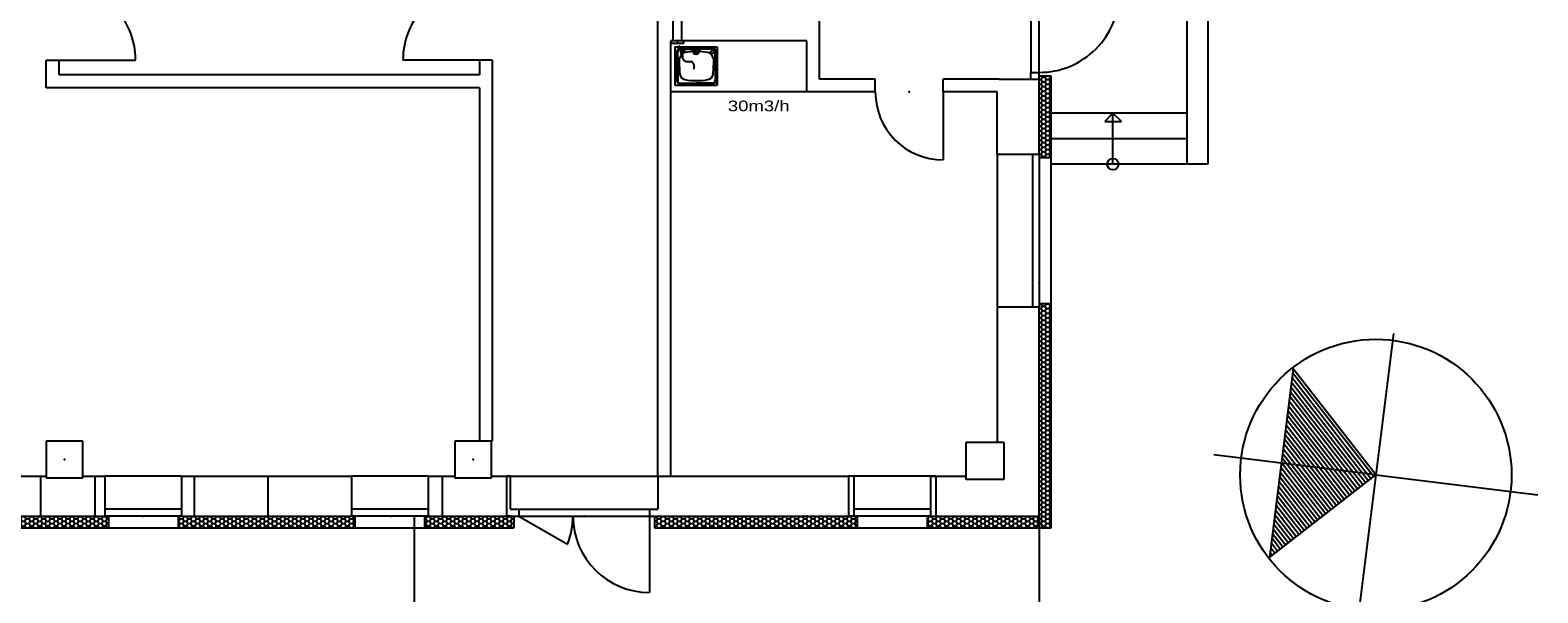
# Model space of a CAD drawing. Extents: x -196363 to 398972, y -489949 to -260582.
# Tile 122 of 256: x 217862 to 235597, y -480045 to -473423. Entities that reach past the tile are written whole.
import ezdxf

# ---------------------------------------------------------------- set-up
doc = ezdxf.new("R2010")
doc.units = 0
doc.header["$MEASUREMENT"] = 0
for name, color, linetype in [('dvere', 1, 'Continuous'), ('legenda', 1, 'Continuous'), ('navrh', 2, 'Continuous'), ('noszdiv', 1, 'Continuous'), ('okna', 2, 'Continuous'), ('tepizol', 8, 'Continuous'), ('VZT', 2, 'Continuous'), ('zarpred', 5, 'Continuous')]:
    doc.layers.add(name, color=color, linetype=linetype)
doc.styles.add('SPIRITTXTSTYLE1', font='ROMAN')
doc.linetypes.add('CERCH2', pattern='A,0,-1,[17,dur+dsp vaclavov.shx,S=0.003401,R=0,X=-1,Y=0],0', length=1)
pattern_1 = [(0, (583704.188, -350986), (47.625, 27.4963055), [-63.5, 31.75]), (60.000002, (583704.188, -350986), (-1.7e-06, 54.9926147), [31.75, -63.5]), (120.000003, (583704.188, -350986), (-47.625, 27.4963055), [-63.5, 31.75])]

msp = doc.modelspace()

# ---------------------------------------------------------------- hatches: boundary and pattern name
at = {"layer": 'tepizol', "linetype": 'Continuous', "ltscale": 300}
h = msp.add_hatch(dxfattribs=at)
h.set_pattern_fill('Plastev', color=1, scale=31.75, style=0, pattern_type=2)
h.set_pattern_definition(pattern_1)
h.paths.add_polyline_path([(229732.1875, -474880.9375), (229732.1875, -474920.96875), (229872.1875, -474920.96875), (229872.1875, -473960.9375), (229732.1875, -473960.9375), (229732.1875, -474000.90625)], flags=0)
h = msp.add_hatch(dxfattribs=at)
h.set_pattern_fill('Plastev', color=1, scale=31.75, style=0, pattern_type=2)
h.set_pattern_definition(pattern_1)
h.paths.add_polyline_path([(229872.1875, -476640.9375), (229732.1875, -476640.9375), (229732.1875, -476680.90625), (229732.1875, -479140.9375), (229732.1875, -479280.9375), (229872.1875, -479280.9375)], flags=0)
h = msp.add_hatch(dxfattribs=at)
h.set_pattern_fill('Plastev', color=1, scale=31.75, style=0, pattern_type=2)
h.set_pattern_definition(pattern_1)
h.paths.add_polyline_path([(218782.15625, -479280.9375), (218782.15625, -479140.9375), (218742.17188, -479140.9375), (218622.21875, -479140.9375), (217982.20312, -479140.9375), (217742.20312, -479140.9375), (217702.15625, -479140.9375), (217702.15625, -479280.9375)], flags=0)
h = msp.add_hatch(dxfattribs=at)
h.set_pattern_fill('Plastev', color=1, scale=31.75, style=0, pattern_type=2)
h.set_pattern_definition(pattern_1)
h.paths.add_polyline_path([(219792.20312, -479140.9375), (219642.1875, -479140.9375), (219602.20312, -479140.9375), (219602.20312, -479280.9375), (221682.21875, -479280.9375), (221682.21875, -479140.9375), (221642.1875, -479140.9375), (220657.1875, -479140.9375)], flags=0)
h = msp.add_hatch(dxfattribs=at)
h.set_pattern_fill('Plastev', color=1, scale=31.75, style=0, pattern_type=2)
h.set_pattern_definition(pattern_1)
h.paths.add_polyline_path([(223552.20312, -479280.9375), (223552.20312, -479140.9375), (223512.21875, -479140.9375), (223467.21875, -479140.9375), (222707.20312, -479140.9375), (222542.20312, -479140.9375), (222502.21875, -479140.9375), (222502.21875, -479280.9375)], flags=0)
h = msp.add_hatch(dxfattribs=at)
h.set_pattern_fill('Plastev', color=1, scale=31.75, style=0, pattern_type=2)
h.set_pattern_definition(pattern_1)
h.paths.add_polyline_path([(225247.20312, -479140.9375), (225207.21875, -479140.9375), (225207.21875, -479280.9375), (227592.1875, -479280.9375), (227592.1875, -479140.9375), (227552.20312, -479140.9375), (227487.21875, -479140.9375)], flags=0)
h = msp.add_hatch(dxfattribs=at)
h.set_pattern_fill('Plastev', color=1, scale=31.75, style=0, pattern_type=2)
h.set_pattern_definition(pattern_1)
h.paths.add_polyline_path([(228517.20312, -479140.9375), (228452.21875, -479140.9375), (228412.1875, -479140.9375), (228412.1875, -479280.9375), (229732.1875, -479280.9375), (229732.1875, -479140.9375)], flags=0)

# ---------------------------------------------------------------- linework, layer by layer
at = {"layer": 'dvere', "color": 1, "linetype": 'Continuous', "ltscale": 300}
for p, q in [((229632.17188, -472980.9375, 900), (229632.17188, -473920.9375, 900)), ((229732.1875, -473920.9375, 900), (229732.1875, -472980.9375, 900)), ((218202.17188, -473775.9375, 900), (219102.1875, -473775.9375, 900)), ((223147.1875, -473775.9375, 900), (222247.17188, -473775.9375, 900)), ((229632.17188, -474000.90625, 900), (229632.17188, -473920.9375, 900)), ((229632.17188, -473920.9375, 900), (229732.1875, -473920.9375, 900)), ((229732.1875, -474000.90625, 900), (229732.1875, -473920.9375, 900)), ((228604.01562, -474150.9375, 900), (228604.01562, -474950.9375, 900)), ((223512.21875, -479060.90625, 1723.80005), (223612.21875, -479060.90625, 1723.80005)), ((223512.21875, -479140.9375, 1723.80005), (223612.21875, -479140.9375, 1723.80005)), ((223612.21875, -479060.90625, 1723.80005), (223612.21875, -479140.9375, 1723.80005)), ((223612.21875, -479140.9375, 1723.80005), (224184.375, -479471.25, 1723.80005)), ((225147.1875, -479060.90625, 1723.80005), (225247.20312, -479060.90625, 1723.80005)), ((225147.1875, -479060.90625, 1723.80005), (225147.1875, -479140.9375, 1723.80005)), ((225147.1875, -479140.9375, 1723.80005), (225247.20312, -479140.9375, 1723.80005)), ((225147.1875, -479140.9375, 1723.80005), (225147.1875, -480040.90625, 1723.80005))]:
    msp.add_line(p, q, dxfattribs=at)
at = {"layer": 'dvere', "color": 1, "linetype": 'CERCH2', "ltscale": 300}
for p, q in [((223612.21875, -479060.90625, 1723.80005), (225147.1875, -479060.90625, 1723.80005)), ((223612.21875, -479140.9375, 1723.80005), (225147.1875, -479140.9375, 1723.80005))]:
    msp.add_line(p, q, dxfattribs=at)
at = {"layer": 'dvere', "color": 1, "linetype": 'Continuous', "ltscale": 300}
for centre, radius, start, end in [((218202.17188, -473775.9375, 900), 900.01331, 0, 90.000002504), ((223147.1875, -473775.9375, 900), 900.01331, 90.000002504, 180.000005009), ((229732.1875, -472980.9375, 900), 939.99207, 269.999235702, 360.000010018), ((228604.01562, -474150.9375, 900), 800.00781, 180.000005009, 269.999126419), ((223347.21875, -479140.9375, 1723.80005), 900.00085, 338.466308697, 360.000010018), ((223347.21875, -479140.9375, 1723.80005), 900.00085, 338.466308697, 360.000010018), ((225147.1875, -479140.9375, 1723.80005), 900.00085, 180.000005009, 270.000000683)]:
    msp.add_arc(centre, radius, start, end, dxfattribs=at)
for p in [(228204.01562, -474150.9375, 900), (224379.6875, -479140.9375, 1723.80005)]:
    msp.add_point(p, dxfattribs=at)
at = {"layer": 'legenda', "color": 1, "linetype": 'Continuous', "ltscale": 1.5875}
msp.add_line((233898.4375, -476993.75, 3437.59985), (233485.6875, -480319.96875, 3437.59985), dxfattribs=at)
at = {"layer": 'legenda', "color": 1, "linetype": 'Continuous', "ltscale": 250}
for p, q in [((232718.51562, -477407.5, 3437.59985), (232442.59375, -479630.375, 3437.59985)), ((233692.0625, -478656.84375, 3437.59985), (232718.51562, -477407.5, 3437.59985)), ((232698.96875, -477564.4375, 3437.59985), (233603.75, -478725.71875, 3437.59985)), ((232705.92188, -477508.875, 3437.59985), (233635, -478701.3125, 3437.59985)), ((232712.85938, -477453.125, 3437.59985), (233666.35938, -478676.90625, 3437.59985)), ((232678.23438, -477731.625, 3437.59985), (233509.79688, -478798.84375, 3437.59985)), ((232685.1875, -477675.96875, 3437.59985), (233541.14062, -478774.4375, 3437.59985)), ((232692.125, -477620.21875, 3437.59985), (233572.39062, -478750.03125, 3437.59985)), ((232650.65625, -477954.375, 3437.59985), (233384.57812, -478896.375, 3437.59985)), ((232657.5, -477898.71875, 3437.59985), (233415.9375, -478871.96875, 3437.59985)), ((232664.45312, -477843.0625, 3437.59985), (233447.1875, -478847.5625, 3437.59985)), ((232671.39062, -477787.3125, 3437.59985), (233478.53125, -478823.15625, 3437.59985)), ((232629.8125, -478121.46875, 3437.59985), (233290.71875, -478969.59375, 3437.59985)), ((232636.76562, -478065.8125, 3437.59985), (233321.96875, -478945.1875, 3437.59985)), ((232643.70312, -478010.15625, 3437.59985), (233353.32812, -478920.78125, 3437.59985)), ((232609.07812, -478288.5625, 3437.59985), (233196.75, -479042.8125, 3437.59985)), ((232616.03125, -478232.875, 3437.59985), (233228.10938, -479018.40625, 3437.59985)), ((232622.96875, -478177.21875, 3437.59985), (233259.35938, -478994, 3437.59985)), ((233692.0625, -478656.84375, 3437.59985), (231786.65625, -478420.40625, 3437.59985)), ((232588.34375, -478455.625, 3437.59985), (233102.79688, -479115.9375, 3437.59985)), ((232595.29688, -478400.0625, 3437.59985), (233134.15625, -479091.53125, 3437.59985)), ((232602.23438, -478344.3125, 3437.59985), (233165.5, -479067.21875, 3437.59985)), ((232442.59375, -479630.375, 3437.59985), (233692.0625, -478656.84375, 3437.59985)), ((232567.60938, -478622.8125, 3437.59985), (233008.9375, -479189.0625, 3437.59985)), ((232574.5625, -478567.15625, 3437.59985), (233040.1875, -479164.65625, 3437.59985)), ((232581.5, -478511.40625, 3437.59985), (233071.54688, -479140.34375, 3437.59985)), ((233692.0625, -478656.84375, 3437.59985), (235597.35938, -478893.28125, 3437.59985)), ((232540.03125, -478845.5625, 3437.59985), (232883.71875, -479286.6875, 3437.59985)), ((232546.875, -478789.90625, 3437.59985), (232914.96875, -479262.28125, 3437.59985)), ((232553.8125, -478734.25, 3437.59985), (232946.32812, -479237.875, 3437.59985)), ((232560.76562, -478678.46875, 3437.59985), (232977.57812, -479213.46875, 3437.59985)), ((232519.29688, -479012.65625, 3437.59985), (232789.76562, -479359.90625, 3437.59985)), ((232526.14062, -478957, 3437.59985), (232821.10938, -479335.5, 3437.59985)), ((232533.07812, -478901.3125, 3437.59985), (232852.375, -479311.09375, 3437.59985)), ((232498.54688, -479179.71875, 3437.59985), (232695.90625, -479433.03125, 3437.59985)), ((232505.40625, -479124.15625, 3437.59985), (232727.15625, -479408.71875, 3437.59985)), ((232512.34375, -479068.40625, 3437.59985), (232758.5, -479384.3125, 3437.59985)), ((232477.8125, -479346.90625, 3437.59985), (232601.9375, -479506.15625, 3437.59985)), ((232484.65625, -479291.25, 3437.59985), (232633.29688, -479481.84375, 3437.59985)), ((232491.60938, -479235.5, 3437.59985), (232664.54688, -479457.4375, 3437.59985)), ((232457.07812, -479514, 3437.59985), (232508.07812, -479579.375, 3437.59985)), ((232463.92188, -479458.34375, 3437.59985), (232539.32812, -479554.96875, 3437.59985)), ((232470.875, -479402.59375, 3437.59985), (232570.6875, -479530.5625, 3437.59985)), ((232443.1875, -479625.4375, 3437.59985), (232445.375, -479628.1875, 3437.59985)), ((232450.14062, -479569.65625, 3437.59985), (232476.71875, -479603.78125, 3437.59985))]:
    msp.add_line(p, q, dxfattribs=at)
at = {"layer": 'legenda', "color": 1, "linetype": 'Continuous', "ltscale": 1.5875}
msp.add_circle((233692.0625, -478656.84375, -10), 1596, dxfattribs=at)
at = {"layer": 'navrh', "color": 1, "linetype": 'Continuous', "ltscale": 300}
for p, q in [((225247.20312, -478670.9375, 900), (225247.20312, -468950.9375, 900)), ((231467.21875, -469685.875, 900), (231467.21875, -475000.875, 900)), ((231717.20312, -469685.875, 900), (231717.20312, -475000.875, 900)), ((227147.1875, -474000.90625, 900), (227147.1875, -473190.875, 900)), ((225397.21875, -478670.9375, 900), (225397.21875, -473550.90625, 900)), ((226997.21875, -473550.90625, 900), (225397.21875, -473550.90625, 900)), ((226997.21875, -474150.9375, 900), (226997.21875, -473550.90625, 900)), ((218052.20312, -474100.9375, 900), (218052.20312, -473775.9375, 900)), ((218052.20312, -473775.9375, 900), (218202.17188, -473775.9375, 900)), ((218202.17188, -473950.90625, 900), (218202.17188, -473775.9375, 900)), ((223297.20312, -473775.9375, 900), (223147.1875, -473775.9375, 900)), ((223147.1875, -473775.9375, 900), (223147.1875, -473950.90625, 900)), ((223297.20312, -473775.9375, 900), (223297.20312, -478260.90625, 900)), ((223147.1875, -473950.90625, 900), (218202.17188, -473950.90625, 900)), ((227804.01562, -474000.90625, 900), (227147.1875, -474000.90625, 900)), ((227804.01562, -474150.9375, 900), (227804.01562, -474000.90625, 900)), ((229260.84375, -474000.90625, 900), (228604.01562, -474000.90625, 900)), ((228604.01562, -474150.9375, 900), (228604.01562, -474000.90625, 900)), ((229260.84375, -474000.90625, 900), (229732.1875, -474000.90625, 900)), ((229732.1875, -473960.9375, 900), (229872.1875, -473960.9375, 900)), ((229872.1875, -474920.96875, 900), (229872.1875, -473960.9375, 900)), ((223147.1875, -474100.9375, 900), (218052.20312, -474100.9375, 900)), ((223147.1875, -474100.9375, 900), (223147.1875, -478260.90625, 900)), ((227804.01562, -474150.9375, 900), (226997.21875, -474150.9375, 900)), ((229237.1875, -474150.9375, 900), (228604.01562, -474150.9375, 900)), ((231467.21875, -474400.90625, 900), (229872.1875, -474400.90625, 900)), ((230599.70312, -474400.90625, 900), (230504.01562, -474496.59375, 900)), ((230599.70312, -475000.875, 900), (230599.70312, -474400.90625, 900)), ((230698.53125, -474496.59375, 900), (230599.70312, -474400.90625, 900)), ((230504.01562, -474496.59375, 900), (230698.53125, -474496.59375, 900)), ((231467.21875, -474700.90625, 900), (229872.1875, -474700.90625, 900)), ((229732.1875, -474920.96875, 900), (229872.1875, -474920.96875, 900)), ((229872.1875, -476640.9375, 2547.59985), (229872.1875, -474920.96875, 2547.59985)), ((231467.21875, -475000.875, 900), (229872.1875, -475000.875, 900)), ((231717.20312, -475000.875, 900), (231467.21875, -475000.875, 900)), ((229732.1875, -476640.9375, 900), (229872.1875, -476640.9375, 900)), ((229872.1875, -479280.9375, 900), (229872.1875, -476640.9375, 900)), ((217742.20312, -478670.9375, 900), (217982.20312, -478670.9375, 900)), ((218622.21875, -478670.9375, 900), (218742.17188, -478670.9375, 900)), ((218742.17188, -478670.9375, 900), (218742.17188, -479140.9375, 900)), ((219642.1875, -478670.9375, 2547.59985), (218742.17188, -478670.9375, 2547.59985)), ((219642.1875, -478670.9375, 900), (219642.1875, -479140.9375, 900)), ((219642.1875, -478670.9375, 900), (219792.20312, -478670.9375, 900)), ((220657.1875, -478670.9375, 900), (221642.1875, -478670.9375, 900)), ((221642.1875, -478670.9375, 900), (221642.1875, -479140.9375, 900)), ((222542.20312, -478670.9375, 2547.59985), (221642.1875, -478670.9375, 2547.59985)), ((222542.20312, -478670.9375, 900), (222542.20312, -479140.9375, 900)), ((222542.20312, -478670.9375, 900), (222707.20312, -478670.9375, 900)), ((223512.21875, -478670.9375, 900), (223467.21875, -478670.9375, 900)), ((223512.21875, -479060.90625, 900), (223512.21875, -478670.9375, 900)), ((227552.20312, -478670.9375, 900), (227487.21875, -478670.9375, 900)), ((227552.20312, -478670.9375, 900), (227552.20312, -479140.9375, 900)), ((228452.21875, -478670.9375, 900), (228452.21875, -479140.9375, 900)), ((228452.21875, -478670.9375, 900), (228517.20312, -478670.9375, 900)), ((217742.20312, -479140.9375, 900), (217982.20312, -479140.9375, 900)), ((218622.21875, -479140.9375, 900), (218742.17188, -479140.9375, 900)), ((219642.1875, -479060.90625, 2547.59985), (218742.17188, -479060.90625, 2547.59985)), ((219642.1875, -479140.9375, 2547.59985), (218742.17188, -479140.9375, 2547.59985)), ((218782.15625, -479140.9375, 900), (218782.15625, -479280.9375, 900)), ((219602.20312, -479140.9375, 900), (219602.20312, -479280.9375, 900)), ((219642.1875, -479140.9375, 900), (219792.20312, -479140.9375, 900)), ((220657.1875, -479140.9375, 900), (221642.1875, -479140.9375, 900)), ((222542.20312, -479060.90625, 2547.59985), (221642.1875, -479060.90625, 2547.59985)), ((222542.20312, -479140.9375, 2547.59985), (221642.1875, -479140.9375, 2547.59985)), ((221682.21875, -479140.9375, 900), (221682.21875, -479280.9375, 900)), ((222502.21875, -479140.9375, 900), (222502.21875, -479280.9375, 900)), ((222542.20312, -479140.9375, 900), (222707.20312, -479140.9375, 900)), ((223512.21875, -479140.9375, 900), (223467.21875, -479140.9375, 900)), ((223552.20312, -479140.9375, 900), (223552.20312, -479280.9375, 900)), ((225207.21875, -479140.9375, 900), (225207.21875, -479280.9375, 900)), ((227552.20312, -479140.9375, 900), (227487.21875, -479140.9375, 900)), ((227592.1875, -479140.9375, 900), (227592.1875, -479280.9375, 900)), ((228412.1875, -479140.9375, 900), (228412.1875, -479280.9375, 900)), ((228452.21875, -479140.9375, 900), (228517.20312, -479140.9375, 900)), ((217702.15625, -479280.9375, 900), (218782.15625, -479280.9375, 900)), ((218782.15625, -479280.9375, 2547.59985), (219602.20312, -479280.9375, 2547.59985)), ((219602.20312, -479280.9375, 900), (221682.21875, -479280.9375, 900)), ((221682.21875, -479280.9375, 2547.59985), (222502.21875, -479280.9375, 2547.59985)), ((222502.21875, -479280.9375, 900), (223552.20312, -479280.9375, 900)), ((225207.21875, -479280.9375, 900), (227592.1875, -479280.9375, 900)), ((227592.1875, -479280.9375, 2547.59985), (228412.1875, -479280.9375, 2547.59985)), ((228412.1875, -479280.9375, 900), (229872.1875, -479280.9375, 900))]:
    msp.add_line(p, q, dxfattribs=at)
msp.add_circle((230599.70312, -475000.875, 900), 66.56073, dxfattribs=at)
for p in [(219192.17188, -479140.9375, 1723.80005), (222107.21875, -479140.9375, 1723.80005)]:
    msp.add_point(p, dxfattribs=at)
at = {"layer": 'noszdiv', "color": 1, "linetype": 'Continuous', "ltscale": 300}
for p, q in [((229732.1875, -474880.9375, 900), (229732.1875, -474000.90625, 900)), ((229237.1875, -474880.9375, 900), (229237.1875, -474150.9375, 900)), ((229237.1875, -474880.9375, 900), (229732.1875, -474880.9375, 900)), ((229237.1875, -476680.90625, 900), (229237.1875, -478270.875, 900)), ((229237.1875, -476680.90625, 900), (229732.1875, -476680.90625, 900)), ((229732.1875, -479140.9375, 900), (229732.1875, -476680.90625, 900)), ((218482.21875, -478260.90625, 900), (218052.20312, -478260.90625, 900)), ((218052.20312, -478260.90625, 900), (218052.20312, -478670.9375, 900)), ((218482.21875, -478670.9375, 900), (218482.21875, -478260.90625, 900)), ((223287.1875, -478260.90625, 900), (222857.21875, -478260.90625, 900)), ((222857.21875, -478260.90625, 900), (222857.21875, -478670.9375, 900)), ((223297.20312, -478260.90625, 900), (223137.21875, -478260.90625, 900)), ((223287.1875, -478690.875, 900), (223287.1875, -478260.90625, 900)), ((228872.25, -478670.9375, 900), (228872.25, -478270.875, 900)), ((228872.25, -478270.875, 900), (229237.1875, -478270.875, 900)), ((229237.1875, -478270.875, 900), (229317.20312, -478270.875, 900)), ((229317.20312, -478270.875, 900), (229317.20312, -478710.9375, 900)), ((217982.20312, -478670.9375, 900), (218052.20312, -478670.9375, 900)), ((217982.20312, -478670.9375, 900), (217982.20312, -479140.9375, 900)), ((218052.20312, -478670.9375, 900), (218052.20312, -478690.875, 900)), ((218482.21875, -478690.875, 900), (218482.21875, -478670.9375, 900)), ((218482.21875, -478670.9375, 900), (218622.21875, -478670.9375, 900)), ((218622.21875, -478670.9375, 900), (218622.21875, -479140.9375, 900)), ((219792.20312, -478670.9375, 900), (220657.1875, -478670.9375, 900)), ((219792.20312, -478670.9375, 900), (219792.20312, -479140.9375, 900)), ((220657.1875, -478670.9375, 900), (220657.1875, -479140.9375, 900)), ((222707.20312, -478670.9375, 900), (222857.21875, -478670.9375, 900)), ((222707.20312, -478670.9375, 900), (222707.20312, -479140.9375, 900)), ((222857.21875, -478690.875, 900), (222857.21875, -478670.9375, 900)), ((223287.1875, -478670.9375, 900), (223467.21875, -478670.9375, 900)), ((223467.21875, -478670.9375, 900), (223467.21875, -479140.9375, 900)), ((225247.20312, -478670.9375, 900), (227487.21875, -478670.9375, 900)), ((225247.20312, -478670.9375, 900), (225247.20312, -479060.90625, 900)), ((227487.21875, -478670.9375, 900), (227487.21875, -479140.9375, 900)), ((228517.20312, -478670.9375, 900), (228872.25, -478670.9375, 900)), ((228517.20312, -478670.9375, 900), (228517.20312, -479140.9375, 900)), ((228872.25, -478710.9375, 900), (228872.25, -478670.9375, 900)), ((218052.20312, -478690.875, 900), (218482.21875, -478690.875, 900)), ((222857.21875, -478690.875, 900), (223287.1875, -478690.875, 900)), ((229317.20312, -478710.9375, 900), (228872.25, -478710.9375, 900)), ((217982.20312, -479140.9375, 900), (218622.21875, -479140.9375, 900)), ((219792.20312, -479140.9375, 900), (220657.1875, -479140.9375, 900)), ((222382.20312, -480715.9375, 1723.80005), (222382.20312, -479140.9375, 1723.80005)), ((222707.20312, -479140.9375, 900), (223467.21875, -479140.9375, 900)), ((223512.21875, -479140.9375, 900), (223512.21875, -479140.9375, 900)), ((225247.20312, -479140.9375, 900), (227487.21875, -479140.9375, 900)), ((225247.20312, -479140.9375, 900), (225247.20312, -479140.9375, 900)), ((228517.20312, -479140.9375, 900), (229732.1875, -479140.9375, 900)), ((229732.1875, -479140.9375, 1723.80005), (229732.1875, -480715.9375, 1723.80005))]:
    msp.add_line(p, q, dxfattribs=at)
at = {"layer": 'noszdiv', "color": 1, "linetype": 'CERCH2', "ltscale": 300}
msp.add_line((223467.21875, -478670.9375, 900), (225247.20312, -478670.9375, 900), dxfattribs=at)
at = {"layer": 'noszdiv', "color": 1, "linetype": 'Continuous', "ltscale": 300}
for p in [(218267.21875, -478475.875, 900), (223072.17188, -478475.875, 900)]:
    msp.add_point(p, dxfattribs=at)
at = {"layer": 'okna', "color": 1, "linetype": 'Continuous', "ltscale": 300}
for p, q in [((229237.1875, -474880.9375, 4271.40039), (229237.1875, -476680.90625, 4271.40039)), ((229652.21875, -474880.9375, 4271.40039), (229652.21875, -476680.90625, 4271.40039)), ((229732.1875, -474880.9375, 4271.40039), (229732.1875, -476680.90625, 4271.40039)), ((228517.20312, -478670.9375, 4271.40039), (227487.21875, -478670.9375, 4271.40039)), ((228452.21875, -479060.90625, 4271.40039), (227552.20312, -479060.90625, 4271.40039)), ((228452.21875, -479140.9375, 4271.40039), (227552.20312, -479140.9375, 4271.40039))]:
    msp.add_line(p, q, dxfattribs=at)
for p in [(229732.1875, -476395.9375, 3447.6001), (227002.1875, -479140.9375, 3447.6001)]:
    msp.add_point(p, dxfattribs=at)
at = {"layer": 'VZT', "color": 3, "linetype": 'Continuous', "ltscale": 300}
for p, q in [((225427.20312, -473550.90625, 900), (225427.20312, -472160.90625, 900)), ((225527.20312, -473550.90625, 900), (225527.20312, -472260.90625, 900))]:
    msp.add_line(p, q, dxfattribs=at)
at = {"layer": 'VZT', "color": 2, "linetype": 'Continuous', "ltscale": 300}
for p, q in [((225552.20312, -473550.90625, 900), (225402.1875, -473550.90625, 900)), ((225402.1875, -473550.90625, 900), (225402.1875, -473575.90625, 900)), ((225402.1875, -473575.90625, 900), (225552.20312, -473575.90625, 900)), ((225544.73438, -473694.4375, 900), (225492.01562, -473608.3125, 900)), ((225492.01562, -473608.3125, 900), (225521.39062, -473707.71875, 900)), ((225492.01562, -473608.3125, 900), (225565.96875, -473678.59375, 900)), ((225552.20312, -473575.90625, 900), (225552.20312, -473550.90625, 900))]:
    msp.add_line(p, q, dxfattribs=at)
at = {"layer": 'VZT', "color": 2, "linetype": 'Continuous', "ltscale": 225}
for p, q in [((225536.76562, -473727.40625, 900), (225544.73438, -473694.4375, 900)), ((225575.51562, -473790.8125, 900), (225632.51562, -473791.96875, 900)), ((225671.26562, -473855.3125, 900), (225663.29688, -473888.34375, 900))]:
    msp.add_line(p, q, dxfattribs=at)
for centre, start, end in [((225587.84375, -473739.71875, 900), 166.430563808, 256.468849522), ((225620.1875, -473843, 900), 346.430582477, 436.468868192)]:
    msp.add_arc(centre, 52.51345, start, end, dxfattribs=at)
at = {"layer": 'VZT', "color": 2, "linetype": 'Continuous', "ltscale": 300}
msp.add_point((225477.23438, -473563.40625, 900), dxfattribs=at)
at = {"layer": 'zarpred', "color": 1, "linetype": 'Continuous', "ltscale": 1000}
for p, q in [((225445, -473621.59375), (225945, -473621.59375)), ((225445, -473621.59375), (225445, -474071.65625)), ((225470, -473746.65625), (225470, -473676.65625)), ((225480.01562, -473746.65625), (225480.01562, -473676.65625)), ((225509.98438, -473636.59375), (225699.98438, -473636.59375)), ((225509.98438, -473646.59375), (225699.98438, -473646.59375)), ((225889.98438, -473636.59375), (225699.98438, -473636.59375)), ((225889.98438, -473646.59375), (225699.98438, -473646.59375)), ((225920, -473746.65625), (225920, -473676.65625)), ((225929.96875, -473746.65625), (225929.96875, -473676.65625)), ((225945, -473621.59375), (225945, -474071.65625)), ((225470, -473746.65625), (225470, -474016.59375)), ((225480.01562, -473746.65625), (225480.01562, -474016.59375)), ((225920, -473746.65625), (225920, -474016.59375)), ((225929.96875, -473746.65625), (225929.96875, -474016.59375)), ((225509.98438, -474046.65625), (225699.98438, -474046.65625)), ((225509.98438, -474056.6875), (225699.98438, -474056.6875)), ((225889.98438, -474046.65625), (225699.98438, -474046.65625)), ((225889.98438, -474056.6875), (225699.98438, -474056.6875)), ((225445, -474071.65625), (225945, -474071.65625))]:
    msp.add_line(p, q, dxfattribs=at)
at = {"layer": 'zarpred', "color": 1, "linetype": 'Continuous'}
msp.add_line((226997.21875, -474150.9375), (225397.21875, -474150.9375), dxfattribs=at)
at = {"layer": 'zarpred', "color": 1, "linetype": 'Continuous', "ltscale": 1000}
for centre, radius in [((225694.96875, -473670.625), 38), ((225694.96875, -473670.625), 27.5), ((225886.67188, -473681.21875), 17.5)]:
    msp.add_circle(centre, radius, dxfattribs=at)
for centre, radius, start, end in [((225509.98438, -473676.65625), 40.00375, 90.000002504, 180.000005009), ((225509.98438, -473676.65625), 29.99507, 89.976301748, 180.000005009), ((225578.34375, -473761.6875), 74.98754, 100.375196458, 172.759799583), ((225700.03125, -474425.65625), 750.00208, 90.000951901, 100.382306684), ((225699.98438, -474425.65625), 750.00208, 79.617698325, 89.999053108), ((225821.625, -473761.6875), 74.98756, 7.240204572, 79.624808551), ((225889.98438, -473676.65625), 40.00376, 0, 90.000002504), ((225890.04688, -473676.65625), 29.99507, 0, 90.023703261), ((227039.23438, -473796.71875), 1542.07056, 178.138915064, 185.368943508), ((225456.60938, -473796.5625), 64.84448, 43.10091838, 50.331954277), ((225943.375, -473796.5625), 64.84448, 129.668054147, 136.899093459), ((224360.73438, -473796.71875), 1542.07056, 354.631071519, 361.861099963), ((225510.03125, -474016.59375), 40.00377, 180.000005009, 269.982242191), ((225509.98438, -474016.59375), 29.99507, 180.000005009, 270.000000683), ((225578.34375, -473931.5625), 74.98756, 187.240210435, 259.62480673), ((225700.03125, -473267.59375), 750.00409, 259.617703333, 269.999071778), ((225699.98438, -473267.59375), 750.00208, 270.00095691, 280.382325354), ((225821.625, -473931.5625), 74.98756, 280.375194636, 352.759818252), ((225889.98438, -474016.59375), 40.00376, 270.000000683, 360.000010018), ((225890.04688, -474016.59375), 29.99507, 269.976313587, 360.000010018)]:
    msp.add_arc(centre, radius, start, end, dxfattribs=at)

# ---------------------------------------------------------------- texts
at = {"layer": 'VZT', "color": 7, "linetype": 'Continuous', "ltscale": 300, "style": 'SPIRITTXTSTYLE1', "width": 1.3}
msp.add_text('30m3/h', height=125.25, dxfattribs=at).set_placement((226069.59375, -474377.3125, 900))

doc.saveas('drawing.dxf')
